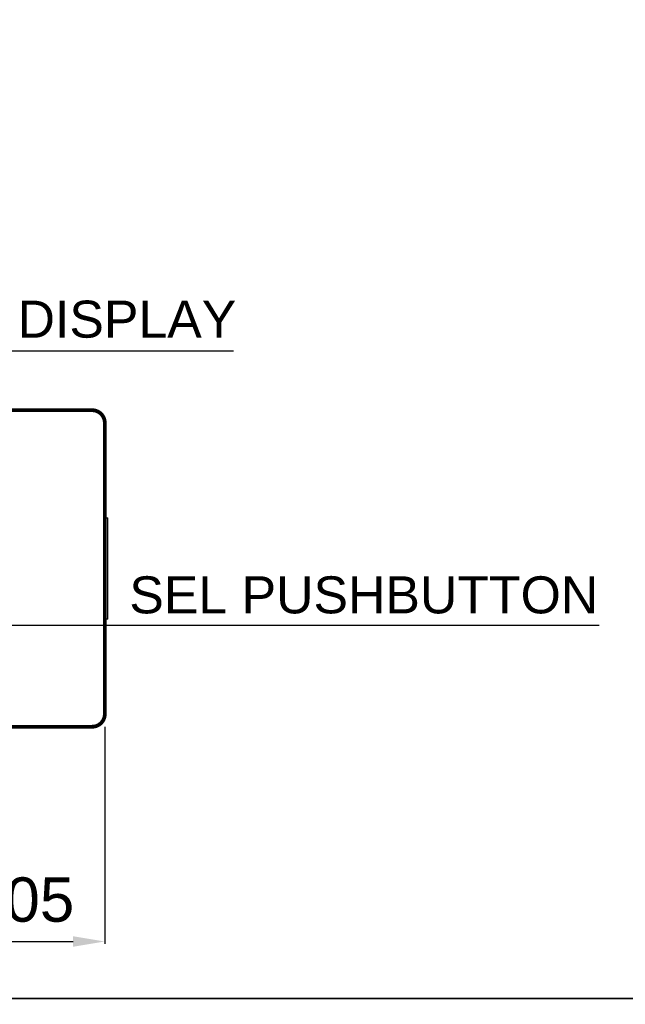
# Model space of a CAD drawing. Extents: x 2205 to 2615, y 964 to 1361.
# Tile 11 of 29: x 2290 to 2338, y 1162 to 1240. Entities that reach past the tile are written whole.
import ezdxf

# ---------------------------------------------------------------- set-up
doc = ezdxf.new("R2010")
doc.units = 0
doc.header["$MEASUREMENT"] = 0
doc.linetypes.add('TRATTEGGIATA2', pattern=[0.375, 0.25, -0.125])
doc.layers.get('0').update_dxf_attribs({"linetype": 'CONTINUOUS'})
doc.layers.get('DEFPOINTS').update_dxf_attribs({"linetype": 'CONTINUOUS'})
doc.layers.add('TRATTEGGIO', color=7, linetype='TRATTEGGIATA2')
doc.styles.add('QUOTE', font='ARIAL.TTF', dxfattribs={"height": 3.5})
doc.dimstyles.new('QUOTE', dxfattribs={"dimscale": 0, "dimtxt": 2.5, "dimasz": 2.5, "dimexe": 0.18, "dimexo": 1, "dimgap": 1.5, "dimtad": 1, "dimdec": 1, "dimzin": 0, "dimdsep": 46, "dimtxsty": 'QUOTE', "dimcen": 0.09, "dimadec": 0, "dimazin": 0, "dimtm": -0.1, "dimtfac": 0.5, "dimtdec": 1, "dimtmove": 0, "dimatfit": 0, "dimfxl": 0, "dimtolj": 2, "dimtzin": 0, "dimarcsym": 0})

# ---------------------------------------------------------------- blocks, each defined once
blk = doc.blocks.new('*D33')
at = {"color": 0, "linetype": 'ByBlock', "lineweight": -2}
for p, q in [((2279.83, 1190.542), (2279.83, 1166.648)), ((2296.88, 1183.792), (2296.88, 1166.648)), ((2282.33, 1166.828), (2294.38, 1166.828))]:
    blk.add_line(p, q, dxfattribs=at)
at = {"color": 0, "linetype": 'ByBlock'}
for points in [[(2282.33, 1167.245), (2282.33, 1166.412), (2279.83, 1166.828)], [(2294.38, 1167.245), (2294.38, 1166.412), (2296.88, 1166.828)]]:
    blk.add_solid(points, dxfattribs=at)
at = {"layer": 'DEFPOINTS', "color": 0, "linetype": 'ByBlock'}
for p in [(2279.83, 1191.542), (2296.88, 1184.792), (2296.88, 1166.828)]:
    blk.add_point(p, dxfattribs=at)
at = {"color": 0, "linetype": 'ByBlock', "insert": (2288.355, 1170.115), "char_height": 3.5, "attachment_point": 5, "style": 'QUOTE'}
blk.add_mtext('\\A2;17.05', dxfattribs=at)

msp = doc.modelspace()

# ---------------------------------------------------------------- linework, layer by layer
at = {"color": 7, "linetype": 'Continuous'}
for p, q in [((2296.88, 1200.292), (2297.13, 1200.292)), ((2297.13, 1192.292), (2297.13, 1200.292)), ((2297.13, 1192.292), (2296.88, 1192.292))]:
    msp.add_line(p, q, dxfattribs=at)
at = {"color": 7, "linetype": 'ByBlock'}
msp.add_lwpolyline([(2307.039, 1213.463), (2289.306, 1213.463), (2275.67, 1200.626)], dxfattribs=at)
at = {"color": 7, "linetype": 'Continuous', "const_width": 0.3}
for points in [[(2250.88, 1208.792), (2292.88, 1208.792)], [(2292.88, 1208.792), (2295.88, 1208.792)], [(2296.88, 1207.792), (2296.88, 1184.792)], [(2292.88, 1183.792), (2250.88, 1183.792)], [(2295.88, 1183.792), (2292.88, 1183.792)]]:
    msp.add_lwpolyline(points, dxfattribs=at)
for points in [[(2296.88, 1207.792, 0.414214), (2295.88, 1208.792)], [(2295.88, 1183.792, 0.414214), (2296.88, 1184.792)]]:
    msp.add_lwpolyline(points, format="xyb", dxfattribs=at)
at = {"layer": 'TRATTEGGIO', "color": 0, "linetype": 'ByBlock'}
for p, q in [((2283.14, 1191.802), (2322.101, 1191.802)), ((2322.101, 1191.802), (2335.884, 1191.802))]:
    msp.add_line(p, q, dxfattribs=at)
for points in [[(2205.289, 1360.954), (2410.317, 1360.954), (2410.317, 1162.316), (2205.289, 1162.316)], [(2205.289, 1162.316), (2410.317, 1162.316), (2410.317, 963.678), (2205.289, 963.678)]]:
    msp.add_lwpolyline(points, close=True, dxfattribs=at)

# ---------------------------------------------------------------- texts
at = {"color": 7, "linetype": 'Continuous', "char_height": 2.925, "attachment_point": 4}
for s, insert in [('{\\fArial|b0|i0|c0|p34;DISPLAY}', (2289.998, 1215.966)), ('{\\fArial|b0|i0|c0|p34;SEL PUSHBUTTON}', (2298.816, 1194.188))]:
    msp.add_mtext(s, dxfattribs=dict(at, insert=insert))

# ---------------------------------------------------------------- dimensions: what is measured, and where the dimension line sits
at = {"color": 0, "linetype": 'ByBlock'}
dim = msp.add_linear_dim(base=(2296.88, 1166.828), p1=(2279.83, 1191.542), p2=(2296.88, 1184.792), text='17.05', dimstyle='QUOTE', override={"dimscale": 1}, dxfattribs=at)
dim.commit()
dim.dimension.update_dxf_attribs({"geometry": '*D33', "text_midpoint": (2288.355, 1170.115)})

doc.saveas('drawing.dxf')
